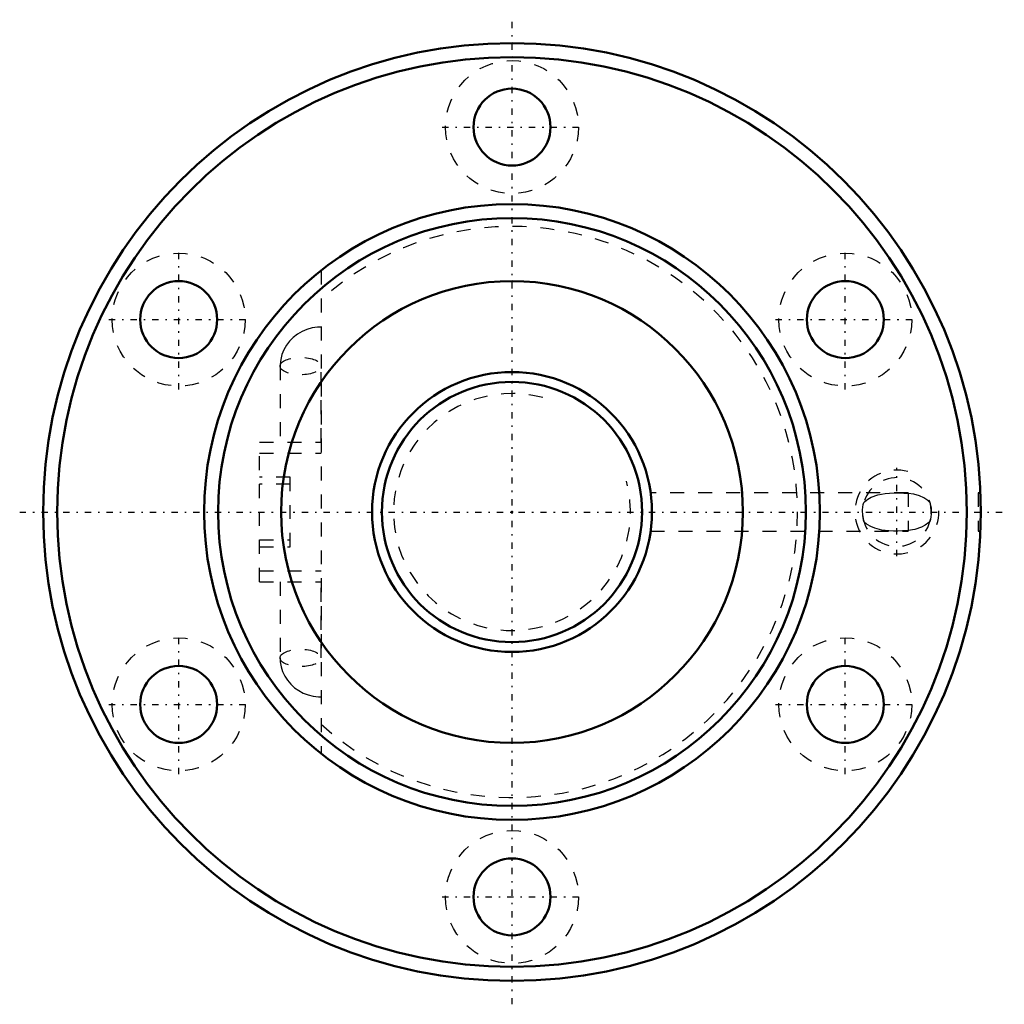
# Model space of a CAD drawing. Header units: millimetres. Extents: x -35.2 to 35.2, y -35.2 to 35.2.
import ezdxf

# ---------------------------------------------------------------- set-up
doc = ezdxf.new("R2010")
doc.units = ezdxf.units.MM
doc.linetypes.add('Center', pattern=[1.5, 0.45, -0.5, 0.05, -0.5])
doc.linetypes.add('Dashed', pattern=[2, 1, -1])
for name, color, linetype, lineweight in [('2d ConnectionPoints', 7, 'Continuous', 50), ('AM_0', 7, 'Continuous', 50), ('AM_5', 3, 'Continuous', 25), ('AM_7', 7, 'Center', 25), ('AM_9', 6, 'Dashed', 25)]:
    doc.layers.add(name, color=color, linetype=linetype, lineweight=lineweight)

# ---------------------------------------------------------------- blocks, each defined once
blk = doc.blocks.new('1_BNF_2005_5RR_Nut_0_in_BNF2005V_5RRG1_66LC0_000_rev_2')
at = {"layer": 'AM_0'}
for centre, radius in [((0, 0), 33.5), ((0, 0), 32.5), ((0, 27.5), 2.75), ((0, 0), 22), ((0, 0), 21), ((-23.816, 13.75), 2.75), ((0, 0), 16.5), ((23.816, 13.75), 2.75), ((-23.816, -13.75), 2.75), ((23.816, -13.75), 2.75), ((0, -27.5), 2.75)]:
    blk.add_circle(centre, radius, dxfattribs=at)
at = {"layer": 'AM_5', "linetype": 'Dashed'}
blk.add_arc((27.5, 0), 3, 75, 15, dxfattribs=at)
at = {"layer": 'AM_7'}
for p, q in [((0, -35.175), (0, 35.175)), ((-4.987, 27.5), (4.988, 27.5)), ((-23.816, 8.762), (-23.816, 18.738)), ((23.816, 8.762), (23.816, 18.738)), ((-28.803, 13.75), (-18.828, 13.75)), ((18.828, 13.75), (28.803, 13.75)), ((27.5, -3.15), (27.5, 3.15)), ((-35.175, 0), (35.175, 0)), ((-23.816, -18.738), (-23.816, -8.762)), ((23.816, -18.738), (23.816, -8.762)), ((-28.803, -13.75), (-18.828, -13.75)), ((18.828, -13.75), (28.803, -13.75)), ((-4.987, -27.5), (4.988, -27.5))]:
    blk.add_line(p, q, dxfattribs=at)
at = {"layer": 'AM_9'}
for p, q in [((-13.64, 17.261), (-13.64, -17.261)), ((-16.572, 10.423), (-16.572, 5)), ((-13.641, 5), (-13.641, 10.423)), ((-18.04, 5), (-13.64, 5)), ((-18.04, -5), (-18.04, 5)), ((-18.04, 4.2), (-13.64, 4.2)), ((-15.84, 2.5), (-18.04, 2.5)), ((-15.84, -2.5), (-15.84, 2.5)), ((-15.84, 2), (-18.04, 2)), ((28.3, 1.375), (9.907, 1.375)), ((28.3, 1.375), (28.3, -1.375)), ((33.472, 1.375), (33.3, 1.375)), ((33.3, 1.375), (33.3, -1.375)), ((9.905, -1.375), (28.3, -1.375)), ((33.3, -1.375), (33.472, -1.375)), ((-18.04, -2), (-15.84, -2)), ((-18.04, -2.5), (-15.84, -2.5)), ((-18.04, -4.2), (-13.64, -4.2)), ((-18.04, -5), (-13.64, -5)), ((-16.572, -5), (-16.572, -10.423)), ((-13.641, -10.423), (-13.641, -5))]:
    blk.add_line(p, q, dxfattribs=at)
for points in [[(-13.64, 13.217), (-13.906, 13.206), (-14.282, 13.15), (-14.649, 13.047), (-15, 12.899), (-15.328, 12.709), (-15.627, 12.479), (-15.892, 12.214), (-16.118, 11.919), (-16.301, 11.598), (-16.438, 11.259), (-16.528, 10.906), (-16.569, 10.547), (-16.572, 10.423)], [(25.135, 0.671), (25.186, 0.724), (25.413, 0.91), (25.669, 1.058), (26.138, 1.229), (26.654, 1.324), (26.97, 1.351), (27.306, 1.362), (27.644, 1.363), (27.99, 1.353), (28.3, 1.329)], [(29.865, 0.671), (29.712, 0.817), (29.427, 1.009), (29.109, 1.152), (28.718, 1.264), (28.3, 1.329)], [(25.135, -0.671), (25.058, -0.28), (25.046, 0.145), (25.1, 0.534), (25.135, 0.671)], [(29.865, 0.671), (29.942, 0.28), (29.954, -0.145), (29.9, -0.534), (29.865, -0.671)], [(28.3, -1.329), (28.211, -1.338), (27.902, -1.357), (27.574, -1.364), (27.249, -1.361), (26.922, -1.348), (26.417, -1.29), (25.932, -1.166), (25.645, -1.046), (25.372, -0.882), (25.135, -0.671)], [(29.865, -0.671), (29.842, -0.696), (29.78, -0.757), (29.53, -0.948), (29.256, -1.093), (28.794, -1.247), (28.3, -1.329)], [(-16.572, -10.423), (-16.558, -10.702), (-16.496, -11.056), (-16.388, -11.398), (-16.236, -11.723), (-16.042, -12.027), (-15.809, -12.305), (-15.54, -12.552), (-15.24, -12.765), (-14.913, -12.941), (-14.565, -13.075), (-14.199, -13.166), (-13.824, -13.212), (-13.64, -13.217)]]:
    blk.add_lwpolyline(points, dxfattribs=at)
for centre in [(0, 27.5), (-23.816, 13.75), (23.816, 13.75), (-23.816, -13.75), (23.816, -13.75), (0, -27.5)]:
    blk.add_circle(centre, 4.75, dxfattribs=at)
for centre, radius, start, end in [((0, 0), 20.4, 228.03878, 131.96122), ((27.5, 0), 2.458, 357.05024, 168.72589), ((27.5, 0), 2.459, 186.38254, 354.82033)]:
    blk.add_arc(centre, radius, start, end, dxfattribs=at)
for centre in [(-15.107, 10.423), (-15.107, -10.423)]:
    blk.add_ellipse(centre, major_axis=(-1.466, 0), ratio=0.422618, dxfattribs=at)
blk = doc.blocks.new('2_BNF_2005_5RR000_Shaft_0_in_BNF2005V_5RRG1_66LC0_000_rev_2')
at = {"layer": 'AM_0'}
for radius in [10, 9.3]:
    blk.add_circle((0, 0), radius, dxfattribs=at)
at = {"layer": 'AM_5', "linetype": 'Dashed'}
blk.add_arc((0, 0), 8.466, 75, 15, dxfattribs=at)

msp = doc.modelspace()

# ---------------------------------------------------------------- linework, layer by layer
at = {"layer": '2d ConnectionPoints'}
msp.add_point((0, 0), dxfattribs=at)
msp.add_point((0, 0), dxfattribs=at)

# ---------------------------------------------------------------- block references
for name in ['1_BNF_2005_5RR_Nut_0_in_BNF2005V_5RRG1_66LC0_000_rev_2', '2_BNF_2005_5RR000_Shaft_0_in_BNF2005V_5RRG1_66LC0_000_rev_2']:
    msp.add_blockref(name, (0, 0))

doc.saveas('drawing.dxf')
